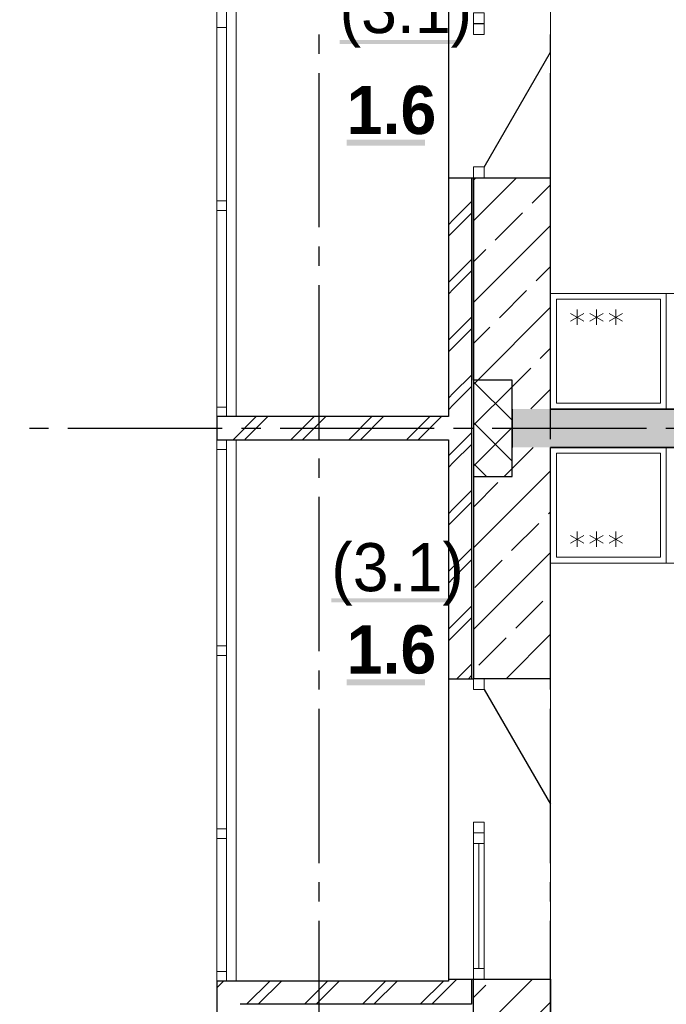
# Model space of a CAD drawing. Header units: millimetres. Extents: x 259029 to 2494469, y -731578 to -57567.
# Tile 196 of 252: x 459613 to 462966, y -558778 to -553667. Entities that reach past the tile are written whole.
import ezdxf
from ezdxf import colors
from ezdxf.entities.mleader import LeaderData, LeaderLine
from ezdxf.math import Vec2, Vec3

# ---------------------------------------------------------------- set-up
doc = ezdxf.new("R2010")
doc.units = ezdxf.units.MM
for name, color, linetype in [('PDF _Геометрия', 7, 'Continuous'), ('PDF _Сплошная заливка', 7, 'Continuous'), ('PDF _Текст', 7, 'Continuous')]:
    doc.layers.add(name, color=color, linetype=linetype)
doc.layers.add('Символы 0.20', color=1, linetype='Continuous', lineweight=20)
doc.styles.add('PDF Century Gothic', font='GOTHIC.TTF')
doc.styles.add('PDF Century Gothic Bold', font='GOTHICB.TTF')
doc.styles.add('ГОСТ', font='GOST_Common.ttf')

# ---------------------------------------------------------------- blocks, each defined once
blk = doc.blocks.new('_None')

msp = doc.modelspace()

# ---------------------------------------------------------------- linework, layer by layer
at = {"layer": 'PDF _Геометрия', "lineweight": 25}
for points in [[(461835.7, -552917.5), (461835.7, -555727.5), (460635.7, -555727.5), (460635.7, -555847.5), (461835.7, -555847.5), (461835.7, -558657.5), (460635.7, -558657.5), (460635.7, -563437.5), (461835.7, -563437.5), (461835.7, -566287.5), (460635.7, -566287.5)], [(461165.7, -553844.4), (461165.7, -553744.4)], [(462365.7, -553844.4), (462365.7, -553744.4)], [(462021.8, -554431.8), (462365.8, -553835.9)], [(461165.7, -554744.4), (461165.7, -553944.4)], [(462365.7, -554744.4), (462365.7, -553944.4)], [(461835.7, -554491.3), (461839.6, -554487.5)], [(461835.7, -554487.5), (461965.7, -554487.5)], [(461955.7, -554487.5), (461955.7, -557087.5)], [(461965.7, -554487.5), (461965.7, -557087.5)], [(461835.7, -554731.3), (461862.7, -554704.4), (461922.7, -554644.4), (461955.7, -554611.3)], [(461835.7, -554791.3), (461862.7, -554764.4), (461955.7, -554671.3)], [(461165.7, -554944.4), (461165.7, -554844.4)], [(462365.7, -554944.4), (462365.7, -554844.4)], [(461835.7, -555031.3), (461862.7, -555004.4), (461955.7, -554911.3)], [(461835.7, -555091.3), (461862.7, -555064.4), (461955.7, -554971.3)], [(461165.7, -555844.4), (461165.7, -555044.4)], [(462365.7, -555844.4), (462365.7, -555044.4)], [(461862.7, -555304.4), (461922.7, -555244.4), (461955.7, -555211.3)], [(461835.7, -555391.3), (461862.7, -555364.4), (461955.7, -555271.3)], [(461835.7, -555331.3), (461862.7, -555304.4)], [(461835.7, -555631.3), (461862.7, -555604.4), (461955.7, -555511.3)], [(461835.7, -555691.3), (461862.7, -555664.4), (461955.7, -555571.3)], [(460722.7, -555844.4), (460839.5, -555727.5)], [(460782.7, -555844.4), (460899.6, -555727.5)], [(461019.5, -555847.5), (461022.7, -555844.4), (461139.6, -555727.5)], [(461079.5, -555847.5), (461082.7, -555844.4), (461199.6, -555727.5)], [(461322.7, -555844.4), (461439.5, -555727.5)], [(461382.7, -555844.4), (461499.6, -555727.5)], [(461619.5, -555847.5), (461622.7, -555844.4), (461739.6, -555727.5)], [(461679.6, -555847.5), (461682.7, -555844.4), (461799.6, -555727.5)], [(459662.7, -555787.5), (459762.7, -555787.5)], [(459862.7, -555787.5), (460662.7, -555787.5)], [(460762.7, -555787.5), (460862.7, -555787.5)], [(460962.7, -555787.5), (461762.7, -555787.5)], [(461862.7, -555787.5), (461962.7, -555787.5)], [(462062.7, -555787.5), (462862.7, -555787.5)], [(462962.7, -555787.5), (463062.7, -555787.5)], [(460719.6, -555847.5), (460722.7, -555844.4)], [(460779.6, -555847.5), (460782.7, -555844.4)], [(461319.6, -555847.5), (461322.7, -555844.4)], [(461379.6, -555847.5), (461382.7, -555844.4)], [(461835.7, -555931.3), (461862.7, -555904.4), (461922.7, -555844.4)], [(461922.7, -555844.4), (461955.7, -555811.3)], [(461862.7, -555964.4), (461955.7, -555871.3)], [(461165.7, -556044.4), (461165.7, -555944.4)], [(462365.7, -556044.4), (462365.7, -555944.4)], [(461835.7, -555991.3), (461862.7, -555964.4)], [(461835.7, -556231.3), (461862.7, -556204.4), (461955.7, -556111.3)], [(461165.7, -556944.4), (461165.7, -556144.4)], [(462365.7, -556944.4), (462365.7, -556144.4)], [(461835.7, -556291.3), (461862.7, -556264.4), (461955.7, -556171.3)], [(461835.7, -556531.3), (461862.7, -556504.4), (461922.7, -556444.4), (461955.7, -556411.3)], [(461835.7, -556591.3), (461862.7, -556564.4), (461955.7, -556471.3)], [(461835.7, -556831.3), (461862.7, -556804.4), (461955.7, -556711.3)], [(461835.7, -556891.3), (461862.7, -556864.4), (461955.7, -556771.3)], [(461879.6, -557087.5), (461922.7, -557044.4), (461955.7, -557011.3)], [(461165.7, -557144.4), (461165.7, -557044.4)], [(461939.6, -557087.5), (461955.7, -557071.3)], [(462365.7, -557144.4), (462365.7, -557044.4)], [(461835.7, -557087.5), (461965.7, -557087.5)], [(462021.7, -557143.5), (462365.7, -557739.3)], [(461165.7, -558044.4), (461165.7, -557244.4)], [(462365.7, -558044.4), (462365.7, -557244.4)], [(461165.7, -558244.4), (461165.7, -558144.4)], [(462365.7, -558244.4), (462365.7, -558144.4)], [(461165.7, -559144.4), (461165.7, -558344.4)], [(462365.7, -559144.4), (462365.7, -558344.4)], [(460635.7, -558691.3), (460662.7, -558664.4), (460669.6, -558657.5)], [(461955.7, -558647.5), (461955.7, -558777.5), (460755.7, -558777.5)], [(460789.6, -558777.5), (460909.5, -558657.5)], [(460849.6, -558777.5), (460969.6, -558657.5)], [(461089.5, -558777.5), (461209.6, -558657.5)], [(461149.6, -558777.5), (461262.7, -558664.4), (461269.6, -558657.5)], [(461389.6, -558777.5), (461509.5, -558657.5)], [(461449.6, -558777.5), (461569.6, -558657.5)], [(461689.5, -558777.5), (461809.6, -558657.5)], [(461749.6, -558777.5), (461862.7, -558664.4), (461879.6, -558647.5)], [(461835.7, -558647.5), (461965.7, -558647.5)]]:
    msp.add_lwpolyline(points, dxfattribs=at)
at = {"layer": 'PDF _Геометрия', "lineweight": 13}
for points in [[(460635.7, -558657.5), (460635.7, -552917.5)], [(460735.7, -552917.5), (460735.7, -555727.5)], [(462365.8, -554487.8), (462365.8, -553687.8), (462365.8, -552927.8)], [(460635.7, -552967.5), (460685.7, -552967.5), (460685.7, -555727.5)], [(460635.7, -553707.5), (460685.7, -553707.5)], [(460635.7, -554607.5), (460685.7, -554607.5)], [(460635.7, -554657.5), (460685.7, -554657.5)], [(465075.7, -555087.5), (462365.7, -555087.5)], [(462469.3, -555231.5), (462538.6, -555191.5)], [(462469.3, -555191.5), (462538.6, -555231.5)], [(462504, -555251.5), (462504, -555171.5)], [(462569.3, -555231.5), (462638.6, -555191.5)], [(462569.3, -555191.5), (462638.6, -555231.5)], [(462604, -555251.5), (462604, -555171.5)], [(462669.3, -555231.5), (462738.6, -555191.5)], [(462669.3, -555191.5), (462738.6, -555231.5)], [(462704, -555251.5), (462704, -555171.5)], [(461965.7, -555560), (461988.3, -555537.5)], [(462165.7, -555746.2), (461965.7, -555546.2)], [(461965.7, -555772.2), (462165.7, -555572.2)], [(460635.7, -555677.5), (460685.7, -555677.5)], [(462165.7, -555958.3), (461965.7, -555758.3)], [(461965.7, -555984.3), (462165.7, -555784.3)], [(460685.7, -555847.5), (460685.7, -558657.5)], [(460735.7, -555847.5), (460735.7, -558657.5)], [(460635.7, -555897.5), (460685.7, -555897.5)], [(462032.8, -556037.5), (461965.7, -555970.4)], [(462124.7, -556037.5), (462165.7, -555996.4)], [(462469.3, -556343.5), (462538.6, -556383.4)], [(462469.3, -556383.4), (462538.6, -556343.5)], [(462504, -556323.4), (462504, -556403.4)], [(462569.3, -556343.5), (462638.6, -556383.4)], [(462569.3, -556383.4), (462638.6, -556343.5)], [(462604, -556323.4), (462604, -556403.4)], [(462669.3, -556343.5), (462738.6, -556383.4)], [(462669.3, -556383.4), (462738.6, -556343.5)], [(462704, -556323.4), (462704, -556403.4)], [(465055.7, -556487.5), (462365.7, -556487.5)], [(460635.7, -556917.5), (460685.7, -556917.5)], [(460635.7, -556967.5), (460685.7, -556967.5)], [(462365.8, -558647.7), (462365.8, -557887.7), (462365.8, -557087.7)], [(460635.7, -557867.5), (460685.7, -557867.5)], [(460635.7, -557917.5), (460685.7, -557917.5)], [(461965.8, -557943.7), (461965.8, -558591.7)], [(461993.8, -557943.7), (461993.8, -558591.7)], [(462021.8, -557943.7), (462021.8, -558591.7)]]:
    msp.add_lwpolyline(points, dxfattribs=at)
for points in [[(462021.8, -553687.8), (462021.8, -553631.8), (461965.8, -553631.8), (461965.8, -553687.8)], [(462021.7, -553743.5), (462021.7, -553687.5), (461965.7, -553687.5), (461965.7, -553743.5)], [(462021.7, -554487.5), (462021.7, -554431.5), (461965.7, -554431.5), (461965.7, -554487.5)], [(462365.7, -555087.5), (462365.7, -555687.5), (462965.7, -555687.5), (462965.7, -555087.5)], [(462395.7, -555657.5), (462395.7, -555117.5), (462935.7, -555117.5), (462935.7, -555657.5)], [(462365.7, -556487.5), (462365.7, -555887.5), (462965.7, -555887.5), (462965.7, -556487.5)], [(462395.7, -555917.5), (462395.7, -556457.5), (462935.7, -556457.5), (462935.7, -555917.5)], [(462021.7, -557143.5), (462021.7, -557087.5), (461965.7, -557087.5), (461965.7, -557143.5)], [(462021.7, -557887.5), (462021.7, -557831.5), (461965.7, -557831.5), (461965.7, -557887.5)], [(462021.8, -557887.7), (462021.8, -557943.7), (461965.8, -557943.7), (461965.8, -557887.7)], [(460685.7, -558607.5), (460635.7, -558607.5)], [(462021.8, -558647.7), (462021.8, -558591.7), (461965.8, -558591.7), (461965.8, -558647.7)]]:
    msp.add_lwpolyline(points, close=True, dxfattribs=at)
at = {"layer": 'PDF _Геометрия', "color": 9, "lineweight": 25, "true_color": 0xc8c8a0}
for points in [[(461965.7, -554711.5), (462189.7, -554487.5)], [(461965.7, -554499.4), (461977.6, -554487.5)], [(462165.8, -555687.8), (462165.8, -555537.8), (461965.8, -555537.8), (461965.8, -554487.8)], [(461965.8, -554487.8), (462021.8, -554487.8), (462365.8, -554487.8)], [(462269.7, -554619.7), (462365.7, -554523.6)], [(462365.8, -555687.8), (462365.8, -554487.8)], [(462078.7, -554810.6), (462220.2, -554669.2)], [(461965.7, -555135.8), (462365.7, -554735.8)], [(461965.7, -554923.6), (462029.2, -554860.1)], [(462290.9, -555022.8), (462365.7, -554947.9)], [(462100, -555213.7), (462241.4, -555072.3)], [(461988.3, -555537.5), (462365.7, -555160)], [(461965.7, -555347.9), (462050.5, -555263.2)], [(462312.1, -555425.8), (462365.7, -555372.2)], [(462165.7, -555572.2), (462262.6, -555475.3)], [(462262.5, -555687.5), (462365.7, -555584.3)], [(461965.8, -556037.7), (462165.8, -556037.7), (462165.8, -555887.8)], [(462165.7, -555996.4), (462274.7, -555887.5)], [(462365.8, -557087.7), (462365.8, -555887.8)], [(461965.7, -556408.6), (462365.7, -556008.6)], [(461965.8, -556037.7), (461965.8, -557087.7)], [(461965.7, -556196.4), (462092.9, -556069.3)], [(462354.5, -556231.9), (462365.7, -556220.7)], [(462163.6, -556422.8), (462305, -556281.4)], [(461965.7, -556832.8), (462365.7, -556432.8)], [(461972.7, -556613.8), (462114.1, -556472.3)], [(462184.8, -556825.9), (462326.2, -556684.5)], [(461993.9, -557016.8), (462135.3, -556875.4)], [(462135.3, -557087.5), (462365.7, -556857.1)], [(462365.8, -557087.7), (462021.8, -557087.7), (461965.8, -557087.7)], [(461965.7, -558954.1), (462272.4, -558647.5)], [(461965.8, -558987.7), (461965.8, -558647.7), (462021.8, -558647.7), (462365.8, -558647.7), (462365.8, -558987.7)], [(461965.7, -558742), (462029.2, -558678.5)], [(462290.9, -558841.1), (462365.7, -558766.3)]]:
    msp.add_lwpolyline(points, dxfattribs=at)
at = {"layer": 'PDF _Геометрия', "lineweight": 35}
for points in [[(462165.8, -555687.8), (462165.8, -555887.8)], [(463615.7, -555692.8), (463615.7, -555687.8), (462365.8, -555687.8)], [(462365.8, -555887.8), (463615.7, -555887.8), (463615.7, -555882.7)]]:
    msp.add_lwpolyline(points, dxfattribs=at)
at = {"layer": 'PDF _Сплошная заливка', "lineweight": 25, "transparency": 33554559}
for points in [[(461271.6, -553794), (461887.4, -553794), (461271.6, -553773.3), (461887.4, -553773.3)], [(461308.4, -554321.4), (461714.5, -554321.4), (461308.4, -554290), (461714.5, -554290)], [(461228.5, -556690.9), (461844.3, -556690.9), (461228.5, -556670.2), (461844.3, -556670.2)], [(461308.4, -557121.4), (461714.5, -557121.4), (461308.4, -557090), (461714.5, -557090)]]:
    msp.add_solid(points, dxfattribs=at)
at = {"layer": 'PDF _Сплошная заливка', "color": 7, "lineweight": 35, "true_color": 0xf1f1f1, "transparency": 33554559}
msp.add_solid([(462165.7, -555887.5), (463615.7, -555887.5), (462165.7, -555687.5), (463615.7, -555687.5)], dxfattribs=at)

# ---------------------------------------------------------------- texts
at = {"layer": 'PDF _Текст', "char_height": 250, "attachment_point": 7}
for s, insert, style in [('(3.1)', (461271.6, -553811.9), 'PDF Century Gothic'), ('1.6', (461308.4, -554264.1), 'PDF Century Gothic Bold'), ('(3.1)', (461228.5, -556708.9), 'PDF Century Gothic'), ('1.6', (461308.4, -557064.1), 'PDF Century Gothic Bold')]:
    msp.add_mtext(s, dxfattribs=dict(at, insert=insert, style=style))

# ---------------------------------------------------------------- leaders
at = {"layer": 'Символы 0.20'}
ml = msp.add_multileader_mtext('Standard', dxfattribs=at)
ml.set_content('3(л.6)', color=256, style='ГОСТ')
ml.set_leader_properties(color=256, linetype='ByLayer', lineweight=-1)
ml.set_arrow_properties(name='NONE')
ml.build(insert=Vec2(0, 0))
ml.multileader.update_dxf_attribs({"text_left_attachment_type": 6, "text_right_attachment_type": 6, "dogleg_length": 0.25, "arrow_head_size": 200, "scale": 100})
ctx = ml.context
ctx.base_point, ctx.scale, ctx.char_height, ctx.arrow_head_size, ctx.landing_gap_size, ctx.plane_origin = Vec3(357121.5, -556237.9), 100, 250, 200, 25, Vec3(357414.1, -556507.9)
ctx.left_attachment, ctx.right_attachment = 6, 6
notes = []
notes.append((ctx, [(0, (1, 1, 0), (357096.5, -556237.9), (1, 0), 25, [(0, [(356211.6, -555644.8)], 0, [])])]))
ctx.mtext.insert, ctx.mtext.width, ctx.mtext.defined_height, ctx.mtext.flow_direction = Vec3(357146.5, -555937.9), 1094.387, 742.8, 5
ml = msp.add_multileader_mtext('Standard', dxfattribs=at)
ml.set_content('4(л.6)', color=256, style='ГОСТ')
ml.set_leader_properties(color=256, linetype='ByLayer', lineweight=-1)
ml.set_arrow_properties(name='NONE')
ml.build(insert=Vec2(0, 0))
ml.multileader.update_dxf_attribs({"text_left_attachment_type": 6, "text_right_attachment_type": 6, "dogleg_length": 0.25, "arrow_head_size": 200, "scale": 100})
ctx = ml.context
ctx.base_point, ctx.scale, ctx.char_height, ctx.arrow_head_size, ctx.landing_gap_size, ctx.plane_origin = Vec3(373966.5, -556237.9), 100, 250, 200, 25, Vec3(376206.2, -556507.9)
ctx.left_attachment, ctx.right_attachment = 6, 6
notes.append((ctx, [(1, (1, 1, 0), (374816.5, -556237.9), (-1, 0), 25, [(0, [(374721.5, -555795)], 0, [])])]))
ctx.mtext.insert, ctx.mtext.width, ctx.mtext.defined_height, ctx.mtext.flow_direction = Vec3(373991.5, -555937.9), 1094.387, 742.8, 5
for ctx, leaders in notes:
    for number, flags, end, landing, length, lines in leaders:
        leader = LeaderData()
        leader.index, (leader.has_last_leader_line, leader.has_dogleg_vector, leader.attachment_direction) = number, flags
        leader.last_leader_point, leader.dogleg_vector, leader.dogleg_length = Vec3(end), Vec3(landing), length
        for number, points, colour, breaks in lines:
            line = LeaderLine()
            line.index, line.vertices, line.color, line.breaks = number, Vec3.list(points), colors.encode_raw_color(colour), breaks
            leader.lines.append(line)
        ctx.leaders.append(leader)

doc.saveas('drawing.dxf')
